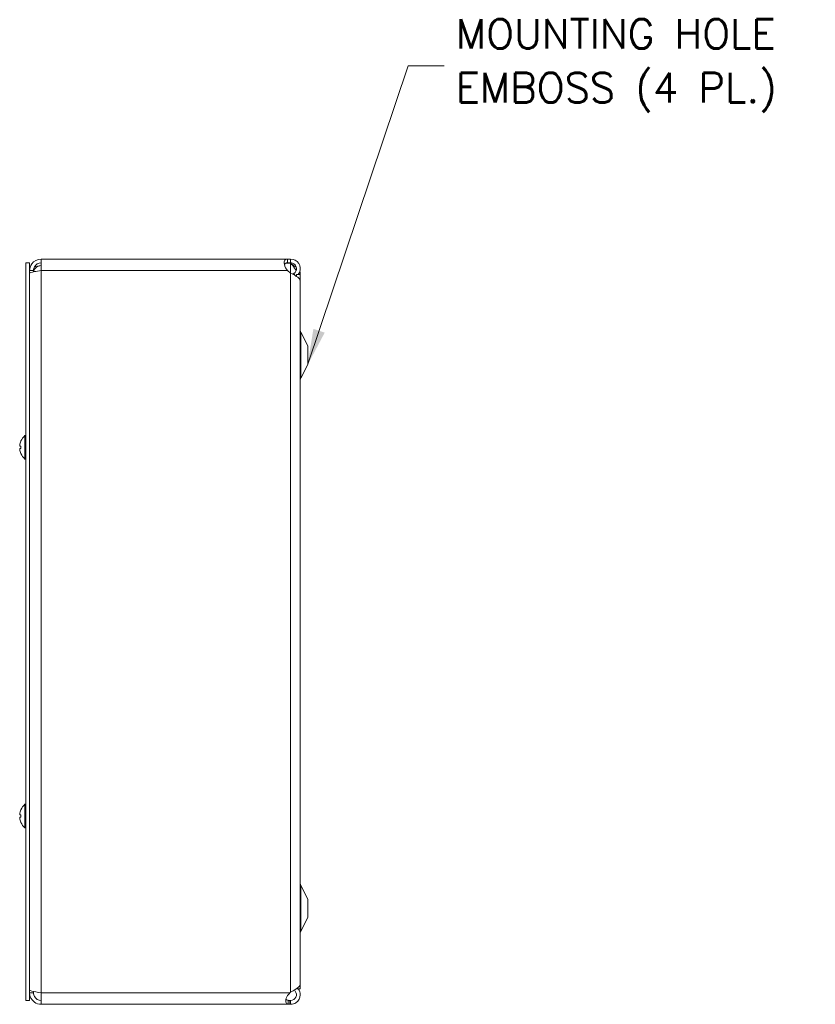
# Model space of a CAD drawing. Header units: inches. Extents: x 6.2 to 98, y 3.2 to 58.8.
# Tile 8 of 10: x 52.8 to 65.7, y 30.1 to 46.2. Entities that reach past the tile are written whole.
import ezdxf

# ---------------------------------------------------------------- set-up
doc = ezdxf.new("R2010")
doc.units = ezdxf.units.IN
doc.header["$LTSCALE"] = 6
doc.header["$MEASUREMENT"] = 0
for name, color, linetype, lineweight in [('Symbol (ANSI)', 7, 'Continuous', 5), ('Visible (ANSI)', 7, 'Continuous', 5), ('Visible Narrow (ANSI)', 7, 'Continuous', 5)]:
    doc.layers.add(name, color=color, linetype=linetype, lineweight=lineweight)
doc.styles.add('ROMANS', font='RomanS.shx')
doc.dimstyles.new('Default (ANSI)$7', dxfattribs={"dimscale": 6, "dimtxt": 0.08, "dimasz": 0.098425, "dimexe": 0.125, "dimexo": 0.0625, "dimgap": 0.031496, "dimtad": 0, "dimtih": 1, "dimtoh": 1, "dimrnd": 1e-08, "dimzin": 0, "dimdsep": 46, "dimtxsty": 'ROMANS', "dimcen": 0.09, "dimdle": 0.393701, "dimclrd": 256, "dimclre": 256, "dimclrt": 256, "dimadec": 0, "dimazin": 0, "dimtfac": 1.25, "dimtofl": 0, "dimtmove": 0, "dimatfit": 3, "dimfxl": 0, "dimtolj": 1, "dimtzin": 0, "dimlwd": -1, "dimlwe": -1, "dimarcsym": 0})

msp = doc.modelspace()

# ---------------------------------------------------------------- linework, layer by layer
at = {"layer": 'Visible (ANSI)'}
for p, q in [((52.8627, 42.20276), (52.8627, 30.20276)), ((52.9247, 42.20276), (52.8627, 42.20276)), ((52.9247, 42.20276), (52.9247, 30.20276)), ((53.1117, 42.26526), (57.12322, 42.26526)), ((53.1117, 42.07826), (53.1117, 42.26526)), ((57.09657, 42.20047), (57.1742, 42.20047)), ((57.12322, 42.26526), (57.12322, 42.21584)), ((57.12322, 42.26526), (57.1742, 42.26526)), ((57.12322, 42.21584), (57.12322, 42.20326)), ((57.1742, 42.20326), (57.12322, 42.20326)), ((57.1742, 42.21584), (57.1742, 42.26526)), ((57.1742, 42.20326), (57.1742, 42.21584)), ((57.1742, 42.20047), (57.1742, 42.20326)), ((52.9867, 42.07826), (52.9247, 42.07826)), ((52.9867, 42.07826), (52.9867, 42.05766)), ((57.1742, 42.03816), (57.12322, 42.07826)), ((57.22535, 42.03094), (57.23222, 42.02039)), ((57.23222, 42.02039), (57.2445, 42.00152)), ((57.2445, 42.00152), (57.24721, 41.99736)), ((57.26795, 42.01526), (57.26795, 41.98415)), ((57.26795, 42.01526), (57.33045, 42.01526)), ((57.32995, 42.03773), (57.32995, 42.01526)), ((57.33045, 30.39026), (57.33045, 42.01526)), ((57.32995, 30.47327), (57.32995, 41.9068)), ((57.45545, 40.85276), (57.33769, 41.07555)), ((57.45545, 40.55276), (57.45545, 40.85276)), ((57.45545, 40.55276), (57.33769, 40.32996)), ((52.84841, 39.01076), (52.84841, 39.39476)), ((52.84841, 39.39476), (52.8627, 39.39476)), ((52.76331, 39.22103), (52.78177, 39.21941)), ((52.76331, 39.18449), (52.78177, 39.1861)), ((52.78177, 39.22127), (52.78177, 39.18425)), ((52.84841, 39.01076), (52.8627, 39.01076)), ((52.84841, 33.01076), (52.84841, 33.39476)), ((52.84841, 33.39476), (52.8627, 33.39476)), ((52.76331, 33.22103), (52.78177, 33.21941)), ((52.76331, 33.18449), (52.78177, 33.1861)), ((52.78177, 33.22127), (52.78177, 33.18425)), ((52.84841, 33.01076), (52.8627, 33.01076)), ((57.45545, 31.85276), (57.33769, 32.07555)), ((57.45545, 31.55276), (57.45545, 31.85276)), ((57.45545, 31.55276), (57.33769, 31.32996)), ((52.9867, 30.32726), (52.9247, 30.32726)), ((52.9867, 30.32726), (52.9867, 30.34786)), ((53.1117, 30.14026), (53.1117, 30.32726)), ((57.16259, 30.32726), (57.1742, 30.33675)), ((57.26795, 30.39288), (57.26795, 30.39026)), ((57.26795, 30.39026), (57.33045, 30.39026)), ((52.9247, 30.20276), (52.8627, 30.20276)), ((57.16259, 30.14026), (53.1117, 30.14026)), ((57.16259, 30.20226), (57.1742, 30.20226)), ((57.16259, 30.18967), (57.16259, 30.20226)), ((57.16259, 30.14026), (57.16259, 30.18967)), ((57.1742, 30.14026), (57.16259, 30.14026)), ((57.1742, 30.20226), (57.1742, 30.18967)), ((57.1742, 30.18967), (57.1742, 30.14026))]:
    msp.add_line(p, q, dxfattribs=at)
for centre, radius, start, end in [((53.1117, 42.03406), 0.125, 90, 168.899852), ((57.2432, 42.26526), 0.098, 221.384912, 225.244602), ((57.39295, 41.10476), 0.0625, 180, 207.858397), ((57.39295, 40.30076), 0.0625, 152.141603, 180), ((52.78997, 39.30233), 0.0082, 156.103907, 179.962963), ((53.0147, 39.20276), 0.254, 130.895986, 156.103907), ((52.78997, 39.10319), 0.0082, 180.037037, 203.896093), ((53.0147, 39.20276), 0.254, 203.896093, 229.104014), ((53.0147, 33.20276), 0.254, 130.895986, 156.103907), ((52.78997, 33.30233), 0.0082, 156.103907, 179.962963), ((52.78997, 33.10319), 0.0082, 180.037037, 203.896093), ((53.0147, 33.20276), 0.254, 203.896093, 229.104014), ((57.39295, 32.10476), 0.0625, 180, 207.858397), ((57.39295, 31.30076), 0.0625, 152.141603, 180)]:
    msp.add_arc(centre, radius, start, end, dxfattribs=at)
for centre, major_axis, ratio, start_param, end_param in [((53.0143, 39.20289), (0.07749, 0.24185), 0.99580318, 1.47015438, 1.75474235), ((53.0143, 39.19818), (-0.25299, 0.02214), 0.02792688, 5.87367492, 6.15826289), ((53.0143, 39.20734), (-0.25299, -0.02214), 0.02792688, 0.12492242, 0.40951039), ((53.0143, 39.20263), (-0.07749, 0.24185), 0.99580318, 1.3868503, 1.67143828), ((53.0143, 33.20289), (0.07749, 0.24185), 0.99580318, 1.47015438, 1.75474235), ((53.0143, 33.19818), (-0.25299, 0.02214), 0.02792688, 5.87367492, 6.15826289), ((53.0143, 33.20734), (-0.25299, -0.02214), 0.02792688, 0.12492242, 0.40951039), ((53.0143, 33.20263), (-0.07749, 0.24185), 0.99580318, 1.3868503, 1.67143828)]:
    msp.add_ellipse(centre, major_axis=major_axis, ratio=ratio, start_param=start_param, end_param=end_param, dxfattribs=at)
for points, knots in [([(53.1117, 42.26526), (53.05258, 42.26526), (52.99422, 42.2353), (52.95975, 42.18726), (52.93714, 42.15574), (52.9247, 42.11705), (52.9247, 42.07826)], [0, 0, 0, 0, 0.94848895, 0.94848895, 0.94848895, 1.57079633, 1.57079633, 1.57079633, 1.57079633]), ([(53.1117, 42.20326), (53.06799, 42.20326), (53.02512, 42.17846), (53.00333, 42.14056), (52.9925, 42.12172), (52.9867, 42.1), (52.9867, 42.07826)], [0, 0, 0, 0, 1.04897508, 1.04897508, 1.04897508, 1.57079633, 1.57079633, 1.57079633, 1.57079633]), ([(57.12074, 42.0809), (57.09744, 42.10581), (57.08045, 42.14212), (57.07325, 42.17551), (57.06646, 42.20694), (57.06835, 42.23393), (57.07857, 42.24853), (57.08729, 42.26099), (57.10201, 42.26496), (57.12074, 42.26524)], [-1.80872873, -1.80872873, -1.80872873, -1.80872873, -1.14988828, -1.14988828, -1.14988828, -0.52960197, -0.52960197, -0.52960197, 0, 0, 0, 0]), ([(57.1742, 42.26526), (57.22574, 42.26526), (57.27649, 42.23777), (57.30465, 42.19459), (57.33281, 42.15142), (57.33751, 42.0939), (57.31673, 42.04672), (57.31181, 42.03556), (57.30555, 42.02499), (57.29816, 42.01528)], [0, 0, 0, 0, 0.99285462, 0.99285462, 0.99285462, 1.98570924, 1.98570924, 1.98570924, 2.22073356, 2.22073356, 2.22073356, 2.22073356]), ([(57.22535, 42.03094), (57.25487, 42.05016), (57.2718, 42.08707), (57.26711, 42.12199), (57.26243, 42.1569), (57.23635, 42.18804), (57.20281, 42.19879), (57.19358, 42.20174), (57.18389, 42.20326), (57.1742, 42.20326)], [0, 0, 0, 0, 1.12719708, 1.12719708, 1.12719708, 2.25439416, 2.25439416, 2.25439416, 2.56448895, 2.56448895, 2.56448895, 2.56448895]), ([(57.26134, 42.07529), (57.25098, 42.10501), (57.2292, 42.13473), (57.20281, 42.16446), (57.19405, 42.17432), (57.18487, 42.18418), (57.17568, 42.19404)], [1.36734875, 1.36734875, 1.36734875, 1.36734875, 2.25439416, 2.25439416, 2.25439416, 2.54871618, 2.54871618, 2.54871618, 2.54871618]), ([(52.9247, 42.03406), (52.9247, 42.04296), (52.95465, 42.05185), (53.00269, 42.06075), (53.03421, 42.06659), (53.07291, 42.07242), (53.1117, 42.07826)], [0, 0, 0, 0, 0.94848895, 0.94848895, 0.94848895, 1.57079633, 1.57079633, 1.57079633, 1.57079633]), ([(57.32995, 41.9068), (57.32995, 41.93445), (57.30251, 41.96211), (57.25939, 41.98976), (57.23424, 42.00589), (57.20425, 42.02203), (57.1742, 42.03816)], [0.99369262, 0.99369262, 0.99369262, 0.99369262, 1.98570924, 1.98570924, 1.98570924, 2.56448895, 2.56448895, 2.56448895, 2.56448895]), ([(52.76335, 39.22103), (52.76315, 39.221), (52.76296, 39.22129), (52.76271, 39.22255), (52.76265, 39.22352), (52.76263, 39.22579), (52.76268, 39.22723), (52.7629, 39.23041), (52.76307, 39.23215), (52.76329, 39.23402), (52.76332, 39.23427), (52.76335, 39.23452)], [0, 0, 0, 0, 0.0125584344, 0.0125584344, 0.0251168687, 0.0251168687, 0.0376591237, 0.0376591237, 0.0502013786, 0.0502013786, 0.0520674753, 0.0520674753, 0.0520674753, 0.0520674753]), ([(52.76335, 39.171), (52.76315, 39.17263), (52.76296, 39.17439), (52.76271, 39.17764), (52.76265, 39.17914), (52.76263, 39.18154), (52.76268, 39.18259), (52.7629, 39.18403), (52.76307, 39.18442), (52.76329, 39.18449), (52.76332, 39.18449), (52.76335, 39.18449)], [0, 0, 0, 0, 0.0125556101, 0.0125556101, 0.0251112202, 0.0251112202, 0.0376562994, 0.0376562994, 0.0502013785, 0.0502013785, 0.0520674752, 0.0520674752, 0.0520674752, 0.0520674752]), ([(52.78177, 39.22127), (52.78177, 39.2213), (52.78201, 39.22131), (52.78242, 39.2213), (52.78244, 39.2213), (52.78247, 39.2213)], [0.09312996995, 0.09312996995, 0.09312996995, 0.09312996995, 0.10096570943, 0.10096570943, 0.10146133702, 0.10146133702, 0.10146133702, 0.10146133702]), ([(52.78247, 39.18421), (52.78244, 39.18421), (52.78242, 39.18421), (52.78201, 39.1842), (52.78177, 39.18422), (52.78177, 39.18425)], [0.02288164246, 0.02288164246, 0.02288164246, 0.02288164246, 0.02337727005, 0.02337727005, 0.03121300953, 0.03121300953, 0.03121300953, 0.03121300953]), ([(52.76335, 33.22103), (52.76315, 33.221), (52.76296, 33.22129), (52.76271, 33.22255), (52.76265, 33.22352), (52.76263, 33.22579), (52.76268, 33.22723), (52.7629, 33.23041), (52.76307, 33.23215), (52.76329, 33.23402), (52.76332, 33.23427), (52.76335, 33.23452)], [0, 0, 0, 0, 0.0125584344, 0.0125584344, 0.0251168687, 0.0251168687, 0.0376591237, 0.0376591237, 0.0502013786, 0.0502013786, 0.0520674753, 0.0520674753, 0.0520674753, 0.0520674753]), ([(52.76335, 33.171), (52.76315, 33.17263), (52.76296, 33.17439), (52.76271, 33.17764), (52.76265, 33.17914), (52.76263, 33.18154), (52.76268, 33.18259), (52.7629, 33.18403), (52.76307, 33.18442), (52.76329, 33.18449), (52.76332, 33.18449), (52.76335, 33.18449)], [0, 0, 0, 0, 0.0125556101, 0.0125556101, 0.0251112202, 0.0251112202, 0.0376562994, 0.0376562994, 0.0502013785, 0.0502013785, 0.0520674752, 0.0520674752, 0.0520674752, 0.0520674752]), ([(52.78177, 33.22127), (52.78177, 33.2213), (52.78201, 33.22131), (52.78242, 33.2213), (52.78244, 33.2213), (52.78247, 33.2213)], [0.09312996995, 0.09312996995, 0.09312996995, 0.09312996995, 0.10096570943, 0.10096570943, 0.10146133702, 0.10146133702, 0.10146133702, 0.10146133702]), ([(52.78247, 33.18421), (52.78244, 33.18421), (52.78242, 33.18421), (52.78201, 33.1842), (52.78177, 33.18422), (52.78177, 33.18425)], [0.02288164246, 0.02288164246, 0.02288164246, 0.02288164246, 0.02337727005, 0.02337727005, 0.03121300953, 0.03121300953, 0.03121300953, 0.03121300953]), ([(57.1742, 30.33675), (57.22574, 30.36551), (57.27649, 30.39427), (57.30465, 30.42304), (57.32104, 30.43978), (57.32949, 30.45652), (57.32958, 30.47327)], [0, 0, 0, 0, 0.99285462, 0.99285462, 0.99285462, 1.57079633, 1.57079633, 1.57079633, 1.57079633]), ([(53.1117, 30.32726), (53.05258, 30.33615), (52.99422, 30.34505), (52.95975, 30.35394), (52.93714, 30.35978), (52.9247, 30.36562), (52.9247, 30.37145)], [0, 0, 0, 0, 0.94848895, 0.94848895, 0.94848895, 1.57079633, 1.57079633, 1.57079633, 1.57079633]), ([(52.9247, 30.32726), (52.9247, 30.26813), (52.95465, 30.20978), (53.00269, 30.17531), (53.03421, 30.1527), (53.07291, 30.14026), (53.1117, 30.14026)], [0, 0, 0, 0, 0.94848895, 0.94848895, 0.94848895, 1.57079633, 1.57079633, 1.57079633, 1.57079633]), ([(53.1117, 30.20226), (53.06799, 30.20226), (53.02512, 30.22706), (53.00333, 30.26495), (52.9925, 30.2838), (52.9867, 30.30551), (52.9867, 30.32726)], [0, 0, 0, 0, 1.04897508, 1.04897508, 1.04897508, 1.57079633, 1.57079633, 1.57079633, 1.57079633]), ([(57.13459, 30.14284), (57.11364, 30.14669), (57.09939, 30.15789), (57.0954, 30.1804), (57.09143, 30.20282), (57.09768, 30.23571), (57.1126, 30.26443), (57.11867, 30.2761), (57.1261, 30.287), (57.13459, 30.29629)], [-1.77113776, -1.77113776, -1.77113776, -1.77113776, -1.03348651, -1.03348651, -1.03348651, -0.29869789, -0.29869789, -0.29869789, 0, 0, 0, 0]), ([(57.29792, 30.3901), (57.31814, 30.36319), (57.32992, 30.32984), (57.32995, 30.29614), (57.32999, 30.24459), (57.30254, 30.19382), (57.25939, 30.16562), (57.23424, 30.14919), (57.20425, 30.14026), (57.1742, 30.14026)], [0.34375539, 0.34375539, 0.34375539, 0.34375539, 0.99285462, 0.99285462, 0.99285462, 1.98570924, 1.98570924, 1.98570924, 2.56448895, 2.56448895, 2.56448895, 2.56448895]), ([(57.1742, 30.20226), (57.20942, 30.20226), (57.24376, 30.22395), (57.25887, 30.25577), (57.27399, 30.28759), (57.26913, 30.32791), (57.24688, 30.35522), (57.24249, 30.36061), (57.23749, 30.36551), (57.23202, 30.3698)], [0, 0, 0, 0, 1.12719708, 1.12719708, 1.12719708, 2.25439416, 2.25439416, 2.25439416, 2.47697346, 2.47697346, 2.47697346, 2.47697346]), ([(57.09767, 30.22366), (57.10204, 30.21509), (57.11046, 30.20919), (57.12227, 30.2062), (57.12606, 30.20524), (57.13019, 30.20452), (57.13459, 30.20398)], [1.133456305, 1.133456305, 1.133456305, 1.133456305, 1.6161642, 1.6161642, 1.6161642, 1.771137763, 1.771137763, 1.771137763, 1.771137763])]:
    msp.add_open_spline(points, degree=3, knots=knots, dxfattribs=at)
for points in [[(53.1117, 42.15906), (53.07178, 42.15906), (53.03215, 42.15), (53.00006, 42.13418)], [(57.12074, 42.20324), (57.09587, 42.20299), (57.07827, 42.19774), (57.07192, 42.18217)], [(57.07272, 42.17746), (57.08067, 42.18856), (57.08862, 42.19666), (57.09657, 42.20047)], [(57.12074, 42.26524), (57.12157, 42.26525), (57.12239, 42.26526), (57.12322, 42.26526)], [(57.12322, 42.20326), (57.12239, 42.20326), (57.12157, 42.20325), (57.12074, 42.20324)], [(57.17568, 42.19404), (57.17518, 42.19458), (57.17469, 42.19512), (57.1742, 42.19567)], [(57.1742, 42.19567), (57.17501, 42.19512), (57.17583, 42.19458), (57.17665, 42.19404)], [(57.17665, 42.19404), (57.20812, 42.17373), (57.23912, 42.15343), (57.26475, 42.13312)], [(57.12322, 42.07826), (57.12239, 42.07914), (57.12157, 42.08002), (57.12074, 42.0809)], [(57.20984, 42.01885), (57.21466, 42.02331), (57.21985, 42.02736), (57.22535, 42.03094)], [(57.26794, 41.98514), (57.26771, 41.98496), (57.26748, 41.98479), (57.26725, 41.98462)], [(57.32353, 42.06611), (57.33066, 42.04916), (57.33152, 42.03221), (57.32591, 42.01526)], [(57.13459, 30.29629), (57.14392, 30.30652), (57.15325, 30.31689), (57.16259, 30.32726)], [(57.13459, 30.20398), (57.14392, 30.20284), (57.15325, 30.20226), (57.16259, 30.20226)], [(57.16259, 30.14026), (57.15325, 30.14026), (57.14392, 30.14112), (57.13459, 30.14284)]]:
    msp.add_open_spline(points, degree=3, dxfattribs=at)
at = {"layer": 'Visible Narrow (ANSI)'}
for p, q in [((57.12074, 42.26524), (57.12074, 42.20324)), ((57.1742, 42.19567), (57.1742, 42.03816)), ((57.17665, 42.19404), (57.17568, 42.19404)), ((57.12322, 42.07826), (53.1117, 42.07826)), ((53.1117, 42.07826), (53.1117, 30.32726)), ((57.1742, 42.03816), (57.1742, 30.33675)), ((57.33769, 40.32996), (57.33769, 41.07555)), ((52.78247, 39.30565), (52.78247, 39.30396)), ((52.76335, 39.22103), (52.78177, 39.21942)), ((52.76335, 39.18449), (52.78177, 39.1861)), ((52.78247, 39.2213), (52.78247, 39.18421)), ((52.78247, 39.10155), (52.78247, 39.09987)), ((52.76335, 33.22103), (52.78177, 33.21942)), ((52.76335, 33.18449), (52.78177, 33.1861)), ((52.78247, 33.30565), (52.78247, 33.30396)), ((52.78247, 33.2213), (52.78247, 33.18421)), ((52.78247, 33.10155), (52.78247, 33.09987)), ((57.33769, 31.32996), (57.33769, 32.07555)), ((53.1117, 30.32726), (57.16259, 30.32726)), ((57.13459, 30.14284), (57.13459, 30.20398))]:
    msp.add_line(p, q, dxfattribs=at)

# ---------------------------------------------------------------- texts
at = {"layer": 'Symbol (ANSI)', "insert": (59.864, 45.41199), "char_height": 0.48, "width": 6.2434504, "attachment_point": 4, "line_spacing_factor": 1.093904, "style": 'ROMANS'}
msp.add_mtext('{MOUNTING HOLE\\PEMBOSS (4 PL.)}', dxfattribs=at)

# ---------------------------------------------------------------- leaders
at = {"layer": 'Symbol (ANSI)', "annotation_type": 0, "has_hookline": 1, "hookline_direction": 0, "text_width": 5.85143}
msp.add_leader([(57.44856, 40.53972), (59.08448, 45.41199), (59.67503, 45.41199)], dimstyle='Default (ANSI)$7', override={"dimtad": 0}, dxfattribs=at)

doc.saveas('drawing.dxf')
